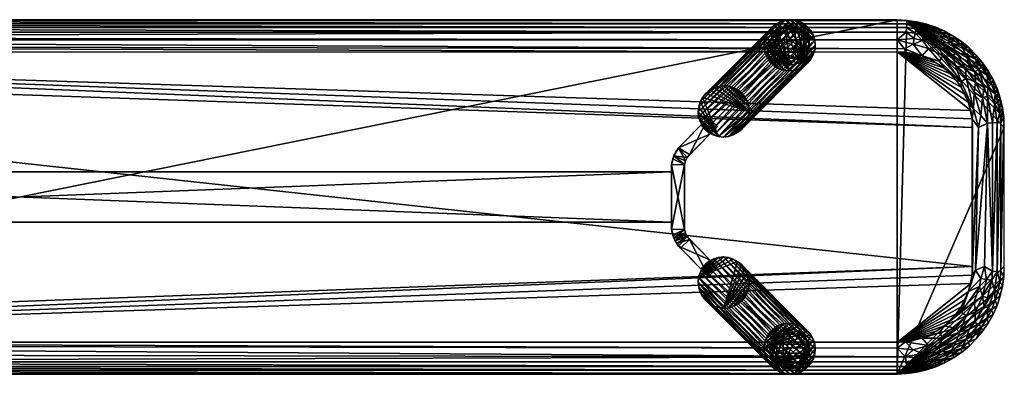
# Model space of a CAD drawing. Header units: inches. Extents: x 0 to 78, y -14 to 0.
# Tile 2 of 2: x 39 to 78, y -14 to 0. Entities that reach past the tile are written whole.
import ezdxf

# ---------------------------------------------------------------- set-up
doc = ezdxf.new("R2010")
doc.units = ezdxf.units.IN
for name, color, linetype in [('AFUCH-3-EDPL', 19, 'Continuous'), ('AFUCH-3-GDPL', 19, 'Continuous'), ('AFUCH-3-HWPT', 4, 'Continuous'), ('AFUCH-3-LGWD', 15, 'Continuous'), ('AFUCH-3-STWD', 15, 'Continuous')]:
    doc.layers.add(name, color=color, linetype=linetype)

msp = doc.modelspace()

# ---------------------------------------------------------------- meshes
at = {"layer": 'AFUCH-3-EDPL'}
mesh = msp.add_polyface(dxfattribs=at)
corners = [(3.909, -0.681, 17.668), (73.75, -0.791, 17.593), (4.25, -0.791, 17.593), (74.127, -13.701, 18.009), (3.873, -13.701, 18.009), (3.89, -13.523, 17.823), (3.858, -0.018, 18.5), (74.141, -0.152, 18.219), (3.859, -0.152, 18.219), (74.046, -1.147, 17.458), (74.091, -13.319, 17.668), (4.25, -13.209, 17.593), (3.954, -12.853, 17.458), (4.25, -1.017, 17.494), (74.085, -1.273, 17.429), (3.915, -1.273, 17.429), (3.499, -13.647, 18.009), (3.533, -13.472, 17.823), (73.75, -12.983, 17.494), (3.915, -12.727, 17.429), (74.085, -12.727, 17.429), (74.11, -0.477, 17.823), (3.858, -13.982, 18.5), (3.859, -13.848, 18.219), (74.142, -13.982, 18.5), (3.132, -0.442, 18.009), (3.873, -0.299, 18.009), (3.89, -0.477, 17.823), (3.614, -13.049, 17.545), (3.26, -12.578, 17.429), (3.469, -0.072, 18.5), (3.571, -13.271, 17.668), (74.141, -13.848, 18.219), (3.614, -0.951, 17.545), (3.471, -0.208, 18.219), (74.127, -0.299, 18.009), (3.471, -13.792, 18.219)]
mesh.append_faces([[corners[k] for k in face] for face in [(10, 5, 11), (22, 23, 24), (19, 12, 29)]], dxfattribs={"vtx0": -1, "vtx1": -1})
mesh.append_faces([[corners[k] for k in face] for face in [(3, 4, 5), (6, 7, 8), (16, 17, 4), (0, 21, 1), (25, 26, 27), (26, 21, 27), (28, 29, 12), (5, 31, 11), (4, 17, 5), (27, 21, 0), (17, 31, 5), (23, 16, 4), (32, 23, 4), (33, 13, 15), (0, 2, 33), (34, 8, 26), (8, 35, 26), (11, 28, 12), (11, 31, 28), (36, 16, 23), (22, 36, 23), (33, 2, 13)]], dxfattribs={"vtx0": -1, "vtx1": -1, "vtx2": -1})
mesh.append_faces([[corners[k] for k in face] for face in [(0, 1, 2), (13, 14, 15), (18, 19, 20), (10, 12, 18), (2, 9, 13)]], dxfattribs={"vtx0": -1, "vtx2": -1})
mesh.append_faces([[corners[k] for k in face] for face in [(2, 1, 9), (10, 11, 12), (30, 6, 8), (18, 12, 19)]], dxfattribs={"vtx1": -1, "vtx2": -1})
mesh = msp.add_polyface(dxfattribs=at)
corners = [(74.11, -13.523, 17.823), (3.89, -13.523, 17.823), (74.091, -13.319, 17.668), (3.873, -0.299, 18.009), (74.127, -0.299, 18.009), (74.11, -0.477, 17.823), (74.141, -13.848, 18.219), (3.873, -13.701, 18.009), (74.127, -13.701, 18.009), (74.142, -0.018, 18.5), (74.141, -0.152, 18.219), (3.858, -0.018, 18.5), (74.467, -0.528, 17.823), (74.76, -0.81, 17.668), (74.429, -0.729, 17.668), (74.529, -13.792, 18.219), (74.531, -0.072, 18.5), (74.529, -0.208, 18.219), (74.386, -0.951, 17.545), (74.74, -1.422, 17.429), (74.046, -1.147, 17.458), (74.531, -13.928, 18.5), (74.818, -13.387, 17.823), (3.859, -0.152, 18.219), (73.75, -0.791, 17.593), (74.142, -13.982, 18.5), (3.859, -13.848, 18.219), (74.76, -13.19, 17.668), (74.386, -13.049, 17.545), (74.999, -12.869, 17.545), (74.085, -12.727, 17.429), (74.501, -13.647, 18.009), (4.25, -1.017, 17.494), (74.085, -1.273, 17.429), (74.501, -0.353, 18.009), (73.75, -12.983, 17.494)]
mesh.append_faces([[corners[k] for k in face] for face in [(9, 10, 11), (16, 17, 9), (33, 20, 19)]], dxfattribs={"vtx0": -1, "vtx1": -1})
mesh.append_faces([[corners[k] for k in face] for face in [(0, 1, 2), (3, 4, 5), (6, 7, 8), (12, 13, 14), (15, 6, 8), (4, 12, 5), (12, 14, 5), (18, 19, 20), (15, 21, 6), (22, 0, 2), (23, 10, 4), (13, 18, 14), (24, 18, 20), (25, 26, 6), (27, 2, 28), (8, 1, 0), (22, 31, 0), (24, 14, 18), (5, 14, 24), (17, 34, 10), (9, 17, 10), (28, 35, 30), (28, 2, 35), (10, 34, 4), (34, 12, 4), (31, 8, 0), (31, 15, 8)]], dxfattribs={"vtx0": -1, "vtx1": -1, "vtx2": -1})
mesh.append_faces([[corners[k] for k in face] for face in [(21, 25, 6), (29, 28, 30), (32, 20, 33)]], dxfattribs={"vtx1": -1, "vtx2": -1})
mesh = msp.add_polyface(dxfattribs=at)
corners = [(75.487, -13.119, 17.823), (74.818, -13.387, 17.823), (74.76, -13.19, 17.668), (75.285, -13.713, 18.5), (74.913, -13.838, 18.5), (74.91, -13.7, 18.219), (74.999, -1.131, 17.545), (74.74, -1.422, 17.429), (74.386, -0.951, 17.545), (74.91, -0.3, 18.219), (74.868, -0.442, 18.009), (74.529, -0.208, 18.219), (75.566, -12.576, 17.545), (74.999, -12.869, 17.545), (74.74, -12.578, 17.429), (75.225, -13.434, 18.009), (74.76, -0.81, 17.668), (75.393, -12.937, 17.668), (74.501, -13.647, 18.009), (75.285, -0.287, 18.5), (75.28, -0.428, 18.219), (74.913, -0.162, 18.5), (74.531, -0.072, 18.5), (74.085, -12.727, 17.429), (75.28, -13.572, 18.219), (74.501, -0.353, 18.009), (75.05, -1.551, 17.429), (75.436, -1.627, 17.458), (74.818, -0.613, 17.823), (75.487, -0.881, 17.823), (74.091, -13.319, 17.668), (75.393, -1.063, 17.668), (74.386, -13.049, 17.545), (74.531, -13.928, 18.5), (74.529, -13.792, 18.219), (75.05, -12.449, 17.429), (75.436, -12.373, 17.458), (74.467, -0.528, 17.823)]
mesh.append_faces([[corners[k] for k in face] for face in [(19, 20, 21), (14, 13, 23), (13, 2, 32), (21, 9, 22), (20, 10, 9)]], dxfattribs={"vtx0": -1, "vtx1": -1})
mesh.append_faces([[corners[k] for k in face] for face in [(0, 1, 2), (6, 7, 8), (9, 10, 11), (12, 13, 14), (0, 15, 1), (16, 6, 8), (17, 2, 13), (15, 18, 1), (22, 9, 11), (24, 3, 5), (11, 10, 25), (15, 5, 18), (24, 5, 15), (10, 28, 25), (10, 29, 28), (6, 27, 7), (2, 1, 30), (28, 31, 16), (31, 6, 16), (25, 28, 37), (28, 16, 37), (5, 34, 18), (5, 4, 34)]], dxfattribs={"vtx0": -1, "vtx1": -1, "vtx2": -1})
mesh.append_faces([[corners[k] for k in face] for face in [(21, 20, 9)]], dxfattribs={"vtx0": -1, "vtx2": -1})
mesh.append_faces([[corners[k] for k in face] for face in [(3, 4, 5), (26, 7, 27), (4, 33, 34), (14, 35, 36)]], dxfattribs={"vtx1": -1, "vtx2": -1})
mesh = msp.add_polyface(dxfattribs=at)
corners = [(76.093, -1.271, 17.823), (75.896, -0.911, 18.009), (76.489, -1.378, 18.009), (75.487, -0.881, 17.823), (75.966, -1.432, 17.668), (75.393, -1.063, 17.668), (76.29, -2.442, 17.458), (75.566, -1.424, 17.545), (76.068, -1.818, 17.545), (74.818, -0.613, 17.823), (75.28, -0.428, 18.219), (75.568, -0.723, 18.009), (74.868, -0.442, 18.009), (76.487, -2.301, 17.545), (75.285, -0.287, 18.5), (75.636, -0.591, 18.219), (75.976, -0.787, 18.219), (75.987, -0.637, 18.5), (76.295, -1.014, 18.219), (75.05, -1.551, 17.429), (75.436, -1.627, 17.458), (75.618, -1.907, 17.429), (76.614, -1.768, 17.823), (75.644, -0.446, 18.5), (76.46, -1.902, 17.668), (76.093, -2.382, 17.429), (74.999, -1.131, 17.545), (76.311, -0.858, 18.5)]
mesh.append_faces([[corners[k] for k in face] for face in [(16, 17, 18), (19, 20, 21), (22, 0, 2), (15, 11, 10), (18, 1, 16), (23, 15, 14), (27, 18, 17), (16, 1, 15), (15, 23, 16)]], dxfattribs={"vtx0": -1, "vtx1": -1})
mesh.append_faces([[corners[k] for k in face] for face in [(0, 1, 2), (3, 4, 5), (3, 5, 9), (10, 11, 12), (13, 6, 8), (4, 7, 5), (22, 24, 0), (21, 20, 6), (2, 1, 18), (11, 3, 12), (1, 0, 3), (6, 20, 7), (24, 4, 0), (0, 4, 3), (24, 8, 4), (13, 8, 24), (5, 7, 26), (7, 20, 26), (15, 1, 11), (1, 3, 11)]], dxfattribs={"vtx0": -1, "vtx1": -1, "vtx2": -1})
mesh.append_faces([[corners[k] for k in face] for face in [(6, 7, 8), (14, 15, 10), (16, 23, 17)]], dxfattribs={"vtx0": -1, "vtx2": -1})
mesh.append_faces([[corners[k] for k in face] for face in [(8, 7, 4), (25, 21, 6)]], dxfattribs={"vtx1": -1, "vtx2": -1})
mesh = msp.add_polyface(dxfattribs=at)
corners = [(76.983, -1.948, 18.009), (77.315, -2.192, 18.219), (77.36, -2.601, 18.009), (77.198, -2.675, 17.823), (76.861, -1.554, 18.219), (77.103, -1.862, 18.219), (76.78, -3.515, 17.458), (76.29, -2.442, 17.458), (76.487, -2.301, 17.545), (76.855, -2.457, 17.668), (76.46, -1.902, 17.668), (76.837, -2.051, 17.823), (76.891, -1.387, 18.5), (76.311, -0.858, 18.5), (76.613, -1.109, 18.5), (76.591, -1.271, 18.219), (77.495, -2.54, 18.219), (77.554, -2.356, 18.5), (77.64, -2.904, 18.219), (77.363, -2.013, 18.5), (77.142, -1.689, 18.5), (76.287, -2.656, 17.429), (76.489, -1.378, 18.009), (77.138, -3.077, 17.668), (76.806, -2.854, 17.545), (76.295, -1.014, 18.219), (77.713, -2.715, 18.5), (77.332, -3.01, 17.823), (76.614, -1.768, 17.823)]
mesh.append_faces([[corners[k] for k in face] for face in [(4, 12, 5), (16, 17, 18), (5, 20, 1), (15, 22, 25), (11, 10, 28), (1, 19, 16), (15, 14, 4)]], dxfattribs={"vtx0": -1, "vtx1": -1})
mesh.append_faces([[corners[k] for k in face] for face in [(0, 1, 2), (0, 2, 3), (6, 7, 8), (9, 10, 11), (9, 8, 10), (11, 3, 9), (6, 21, 7), (22, 4, 0), (11, 0, 3), (22, 0, 11), (9, 3, 23), (9, 23, 24), (3, 2, 27)]], dxfattribs={"vtx0": -1, "vtx1": -1, "vtx2": -1})
mesh.append_faces([[corners[k] for k in face] for face in [(4, 5, 0), (13, 14, 15), (19, 17, 16), (12, 20, 5), (16, 18, 2), (5, 1, 0), (15, 25, 13), (24, 8, 9), (14, 12, 4), (20, 19, 1), (17, 26, 18), (1, 16, 2), (15, 4, 22)]], dxfattribs={"vtx1": -1, "vtx2": -1})
mesh.append_faces([[corners[k] for k in face] for face in [(11, 28, 22)]], dxfattribs={"vtx2": -1})
mesh = msp.add_polyface(dxfattribs=at)
corners = [(77.714, -4.061, 18.009), (77.536, -9.93, 17.823), (77.536, -4.07, 17.823), (77.332, -4.079, 17.668), (77.209, -9.75, 17.593), (76.864, -9.898, 17.458), (76.983, -4.25, 17.494), (77.713, -2.715, 18.5), (77.838, -3.087, 18.5), (77.75, -3.279, 18.219), (77.982, -3.858, 18.5), (77.862, -9.946, 18.219), (77.862, -4.054, 18.219), (76.806, -2.854, 17.545), (77.075, -3.772, 17.545), (76.78, -3.515, 17.458), (77.332, -3.01, 17.823), (77.607, -3.314, 18.009), (77.825, -3.664, 18.219), (77.138, -3.077, 17.668), (77.36, -2.601, 18.009), (77.928, -3.469, 18.5), (77.64, -2.904, 18.219), (77.714, -9.939, 18.009), (76.578, -3.26, 17.429), (76.287, -2.656, 17.429), (76.727, -3.915, 17.429), (76.487, -2.301, 17.545), (76.727, -10.085, 17.429), (77.198, -2.675, 17.823)]
mesh.append_faces([[corners[k] for k in face] for face in [(15, 26, 24)]], dxfattribs={"vtx0": -1})
mesh.append_faces([[corners[k] for k in face] for face in [(9, 8, 18), (13, 15, 27), (18, 21, 12), (22, 7, 9)]], dxfattribs={"vtx0": -1, "vtx1": -1})
mesh.append_faces([[corners[k] for k in face] for face in [(0, 1, 2), (13, 14, 15), (16, 17, 2), (17, 0, 2), (15, 14, 6), (13, 19, 14), (2, 1, 3), (16, 2, 3), (20, 17, 16), (19, 16, 3), (19, 3, 14), (14, 3, 6), (20, 22, 17), (17, 18, 0), (12, 23, 0), (6, 26, 15), (29, 16, 19)]], dxfattribs={"vtx0": -1, "vtx1": -1, "vtx2": -1})
mesh.append_faces([[corners[k] for k in face] for face in [(3, 5, 6), (10, 11, 12), (6, 28, 26)]], dxfattribs={"vtx0": -1, "vtx2": -1})
mesh.append_faces([[corners[k] for k in face] for face in [(24, 25, 15)]], dxfattribs={"vtx1": -1})
mesh.append_faces([[corners[k] for k in face] for face in [(3, 4, 5), (7, 8, 9), (9, 18, 17), (21, 10, 12), (18, 12, 0), (8, 21, 18), (22, 9, 17)]], dxfattribs={"vtx1": -1, "vtx2": -1})
mesh = msp.add_polyface(dxfattribs=at)
corners = [(76.068, -12.181, 17.545), (75.618, -12.093, 17.429), (76.487, -11.699, 17.545), (75.436, -12.373, 17.458), (75.566, -12.576, 17.545), (74.74, -12.578, 17.429), (75.896, -13.089, 18.009), (75.636, -13.409, 18.219), (75.225, -13.434, 18.009), (75.487, -13.119, 17.823), (76.224, -12.345, 17.668), (76.093, -12.729, 17.823), (75.393, -12.937, 17.668), (75.976, -13.213, 18.219), (75.987, -13.363, 18.5), (76.29, -11.558, 17.458), (76.614, -12.232, 17.823), (76.489, -12.622, 18.009), (74.999, -12.869, 17.545), (76.287, -2.656, 17.429), (76.093, -2.382, 17.429), (76.29, -2.442, 17.458), (76.093, -11.618, 17.429), (76.287, -11.344, 17.429), (76.578, -10.74, 17.429), (75.644, -13.554, 18.5), (76.295, -12.986, 18.219), (74.76, -13.19, 17.668), (75.285, -13.713, 18.5), (75.28, -13.572, 18.219), (76.311, -13.142, 18.5), (75.05, -12.449, 17.429)]
mesh.append_faces([[corners[k] for k in face] for face in [(0, 1, 2)]], dxfattribs={"vtx0": -1, "vtx1": -1})
mesh.append_faces([[corners[k] for k in face] for face in [(3, 4, 5), (6, 7, 8), (6, 8, 9), (10, 11, 12), (13, 14, 7), (1, 15, 2), (16, 17, 11), (13, 7, 6), (4, 12, 18), (10, 12, 4), (16, 11, 10), (1, 0, 3), (17, 26, 6), (11, 6, 9), (17, 6, 11), (12, 9, 27), (11, 9, 12), (0, 4, 3), (0, 10, 4), (26, 13, 6), (26, 30, 13), (7, 29, 8), (7, 25, 29)]], dxfattribs={"vtx0": -1, "vtx1": -1, "vtx2": -1})
mesh.append_faces([[corners[k] for k in face] for face in [(3, 31, 1)]], dxfattribs={"vtx0": -1, "vtx2": -1})
mesh.append_faces([[corners[k] for k in face] for face in [(0, 2, 10), (19, 20, 21), (1, 22, 15), (23, 24, 15), (14, 25, 7), (22, 23, 15), (25, 28, 29), (30, 14, 13)]], dxfattribs={"vtx1": -1, "vtx2": -1})
mesh = msp.add_polyface(dxfattribs=at)
corners = [(77.714, -4.061, 18.009), (77.714, -9.939, 18.009), (77.536, -9.93, 17.823), (77.607, -10.686, 18.009), (77.502, -10.289, 17.823), (76.29, -11.558, 17.458), (76.578, -10.74, 17.429), (77.015, -10.542, 17.545), (77.75, -10.72, 18.219), (77.838, -10.913, 18.5), (77.64, -11.096, 18.219), (77.982, -10.142, 18.5), (77.862, -9.946, 18.219), (77.982, -3.858, 18.5), (77.332, -10.99, 17.823), (77.075, -10.228, 17.545), (77.138, -10.923, 17.668), (77.299, -10.26, 17.668), (77.332, -4.079, 17.668), (77.209, -9.75, 17.593), (77.825, -10.336, 18.219), (77.862, -4.054, 18.219), (76.864, -9.898, 17.458), (77.928, -10.531, 18.5), (77.36, -11.399, 18.009), (76.806, -11.146, 17.545), (76.727, -10.085, 17.429), (76.983, -4.25, 17.494), (77.198, -11.324, 17.823)]
mesh.append_faces([[corners[k] for k in face] for face in [(11, 12, 13), (7, 6, 15), (18, 2, 19), (26, 22, 6)]], dxfattribs={"vtx0": -1, "vtx1": -1})
mesh.append_faces([[corners[k] for k in face] for face in [(0, 1, 2), (3, 4, 1), (5, 6, 7), (8, 9, 10), (14, 16, 4), (4, 16, 17), (20, 3, 1), (15, 6, 22), (24, 3, 10), (10, 3, 8), (2, 17, 19), (1, 4, 2), (4, 17, 2), (20, 1, 12), (12, 11, 20), (16, 7, 17), (19, 15, 22), (19, 17, 15), (8, 3, 20), (20, 23, 8)]], dxfattribs={"vtx0": -1, "vtx1": -1, "vtx2": -1})
mesh.append_faces([[corners[k] for k in face] for face in [(20, 11, 23), (17, 7, 15), (8, 23, 9), (16, 14, 28)]], dxfattribs={"vtx0": -1, "vtx2": -1})
mesh.append_faces([[corners[k] for k in face] for face in [(3, 14, 4), (21, 12, 1), (25, 7, 16), (27, 22, 26)]], dxfattribs={"vtx1": -1, "vtx2": -1})
mesh.append_faces([[corners[k] for k in face] for face in [(28, 14, 3)]], dxfattribs={"vtx2": -1})
mesh = msp.add_polyface(dxfattribs=at)
corners = [(76.983, -12.052, 18.009), (77.103, -12.138, 18.219), (76.489, -12.622, 18.009), (76.891, -12.613, 18.5), (76.591, -12.729, 18.219), (77.713, -11.285, 18.5), (77.64, -11.096, 18.219), (77.838, -10.913, 18.5), (76.29, -11.558, 17.458), (77.015, -10.542, 17.545), (76.806, -11.146, 17.545), (76.855, -11.543, 17.668), (77.138, -10.923, 17.668), (77.198, -11.324, 17.823), (77.36, -11.399, 18.009), (77.315, -11.808, 18.219), (76.837, -11.948, 17.823), (77.495, -11.46, 18.219), (77.554, -11.644, 18.5), (76.613, -12.891, 18.5), (76.311, -13.142, 18.5), (76.295, -12.986, 18.219), (77.363, -11.987, 18.5), (77.142, -12.311, 18.5), (76.224, -12.345, 17.668), (76.487, -11.699, 17.545), (76.614, -12.232, 17.823), (77.607, -10.686, 18.009)]
mesh.append_faces([[corners[k] for k in face] for face in [(5, 6, 7), (16, 0, 26)]], dxfattribs={"vtx0": -1, "vtx1": -1})
mesh.append_faces([[corners[k] for k in face] for face in [(0, 1, 2), (1, 3, 4), (11, 12, 13), (14, 15, 0), (16, 11, 13), (17, 15, 14), (17, 18, 15), (24, 11, 16), (1, 4, 2), (11, 10, 12), (24, 25, 11), (0, 2, 26), (14, 0, 16), (16, 13, 14), (13, 27, 14), (4, 21, 2), (4, 19, 21), (15, 1, 0), (15, 22, 1), (25, 10, 11), (25, 8, 10), (17, 6, 5), (17, 14, 6)]], dxfattribs={"vtx0": -1, "vtx1": -1, "vtx2": -1})
mesh.append_faces([[corners[k] for k in face] for face in [(8, 9, 10)]], dxfattribs={"vtx0": -1, "vtx2": -1})
mesh.append_faces([[corners[k] for k in face] for face in [(19, 20, 21), (18, 22, 15), (23, 3, 1), (3, 19, 4), (22, 23, 1), (5, 18, 17), (16, 26, 24)]], dxfattribs={"vtx1": -1, "vtx2": -1})
at = {"layer": 'AFUCH-3-GDPL'}
mesh = msp.add_polyface(dxfattribs=at)
corners = [(70.067, -1.269, 0.531), (70.269, -0.827, 0), (68.935, -1.269, 0.531), (68.733, -0.827, 0), (69.676, -0.235, 0), (69.843, -1.712, 0), (68.885, -1.493, 0), (69.501, -0.377, 0.531), (69.01, -0.387, 0), (69.579, -1.623, 0.531), (70.21, -1.344, 0), (70.029, -0.668, 0.531), (68.973, -0.668, 0.531), (69.992, -0.387, 0), (69.159, -1.712, 0.177), (68.733, -1.178, 0.177), (69.501, -1.79, 0), (69.326, -0.235, 0.177), (70.269, -1.178, 0.177), (69.676, -0.235, 0.177), (68.792, -0.661, 0.177), (68.885, -1.493, 0.177), (69.843, -1.712, 0.177), (70.269, -0.827, 0.177), (69.01, -0.387, 0.177), (70.117, -0.512, 0.177), (69.501, -1.79, 0.177), (69.134, -1.508, 0.531), (69.868, -1.508, 0.531), (69.802, -0.455, 0.531), (70.117, -1.493, 0.177), (68.733, -1.178, 0), (69.326, -0.235, 0), (69.159, -1.712, 0), (69.2, -0.455, 0.531), (68.877, -0.963, 0.531), (70.125, -0.963, 0.531), (69.423, -1.623, 0.531), (68.714, -1.002, 0.177), (69.843, -0.293, 0.177)]
mesh.append_faces([[corners[k] for k in face] for face in [(34, 24, 12), (9, 22, 28), (28, 22, 30), (37, 14, 26), (2, 15, 21), (7, 19, 17), (12, 24, 20), (27, 14, 37), (36, 18, 23), (36, 23, 11), (11, 23, 25), (9, 26, 22), (34, 17, 24), (0, 30, 18), (1, 18, 10), (4, 39, 13), (3, 20, 8), (3, 38, 20), (27, 21, 14), (5, 30, 22), (1, 25, 23), (1, 23, 18), (8, 20, 24), (13, 25, 1), (13, 39, 25), (2, 21, 27), (28, 30, 0), (10, 30, 5), (10, 18, 30), (31, 38, 3), (7, 17, 34), (0, 18, 36), (37, 26, 9), (31, 15, 38), (4, 19, 39)]])
mesh.append_faces([[corners[k] for k in face] for face in [(29, 25, 39), (10, 13, 1), (16, 14, 33), (35, 20, 38), (6, 15, 31), (8, 17, 32), (5, 26, 16), (29, 19, 7), (3, 6, 31), (32, 19, 4), (33, 21, 6), (35, 15, 2), (9, 27, 37)]], dxfattribs={"vtx0": -1})
mesh.append_faces([[corners[k] for k in face] for face in [(32, 16, 8), (8, 6, 3), (28, 27, 9), (5, 13, 10), (0, 2, 28), (4, 5, 32)]], dxfattribs={"vtx0": -1, "vtx1": -1})
mesh.append_faces([[corners[k] for k in face] for face in [(8, 16, 33), (5, 4, 13), (32, 5, 16), (28, 2, 27), (8, 33, 6), (0, 7, 34), (0, 35, 2)]], dxfattribs={"vtx0": -1, "vtx2": -1})
mesh.append_faces([[corners[k] for k in face] for face in [(11, 25, 29), (12, 20, 35), (36, 11, 0)]], dxfattribs={"vtx1": -1})
mesh.append_faces([[corners[k] for k in face] for face in [(34, 12, 0), (11, 29, 0), (12, 35, 0), (29, 7, 0)]], dxfattribs={"vtx1": -1, "vtx2": -1})
mesh.append_faces([[corners[k] for k in face] for face in [(6, 21, 15), (32, 17, 19), (33, 14, 21), (5, 22, 26), (8, 24, 17), (16, 26, 14), (35, 38, 15), (29, 39, 19)]], dxfattribs={"vtx2": -1})
mesh = msp.add_polyface(dxfattribs=at)
corners = [(70.269, -12.822, 0), (69.235, -12.432, 0.531), (69.235, -13.563, 0.531), (69.843, -13.707, 0), (68.885, -13.488, 0), (68.885, -12.507, 0), (69.992, -12.382, 0), (70.126, -12.997, 0.531), (68.881, -12.919, 0.531), (69.326, -12.23, 0), (69.326, -13.765, 0), (69.836, -12.47, 0.531), (69.836, -13.525, 0.531), (70.21, -13.339, 0), (68.733, -13.173, 0), (69.843, -12.288, 0.177), (68.792, -12.656, 0.177), (69.992, -13.613, 0.177), (69.01, -13.613, 0.177), (70.269, -13.173, 0.177), (69.326, -12.23, 0.177), (69.01, -12.382, 0.177), (70.117, -12.507, 0.177), (69.676, -13.765, 0.177), (68.792, -13.339, 0.177), (68.714, -12.997, 0.177), (69.326, -13.765, 0.177), (70.269, -12.822, 0.177), (68.995, -13.365, 0.531), (68.995, -12.63, 0.531), (70.049, -13.299, 0.531), (69.676, -12.23, 0), (68.733, -12.822, 0), (70.049, -12.696, 0.531), (69.54, -13.621, 0.531), (69.54, -12.374, 0.531), (68.881, -13.076, 0.531), (69.501, -12.21, 0.177), (70.21, -13.339, 0.177), (70.269, -13.173, 0)]
mesh.append_faces([[corners[k] for k in face] for face in [(8, 16, 25), (2, 18, 26), (29, 16, 8), (33, 22, 11), (33, 27, 22), (36, 24, 28), (1, 20, 21), (34, 26, 23), (34, 23, 12), (7, 19, 27), (36, 25, 24), (15, 31, 37), (22, 0, 6), (16, 32, 25), (21, 9, 5), (17, 3, 13), (12, 23, 17), (28, 24, 18), (18, 4, 10), (17, 13, 38), (37, 31, 9), (20, 9, 21), (21, 5, 16), (29, 21, 16), (22, 6, 15), (11, 22, 15), (23, 3, 17), (23, 10, 3), (24, 4, 18), (24, 14, 4), (25, 32, 14), (25, 14, 24), (26, 10, 23), (18, 10, 26), (27, 0, 22), (28, 18, 2), (1, 21, 29), (15, 6, 31), (16, 5, 32), (7, 27, 33), (2, 26, 34), (8, 25, 36), (37, 9, 20)]])
mesh.append_faces([[corners[k] for k in face] for face in [(35, 15, 37), (30, 17, 38), (31, 5, 9), (4, 3, 10), (19, 0, 27), (30, 19, 7), (35, 20, 1), (36, 29, 8), (19, 13, 39)]], dxfattribs={"vtx0": -1})
mesh.append_faces([[corners[k] for k in face] for face in [(0, 32, 6), (28, 29, 36), (39, 14, 0), (14, 39, 4), (2, 1, 28), (6, 5, 31)]], dxfattribs={"vtx0": -1, "vtx1": -1})
mesh.append_faces([[corners[k] for k in face] for face in [(0, 14, 32), (4, 13, 3), (28, 1, 29), (6, 32, 5), (2, 7, 33), (2, 35, 1), (4, 39, 13)]], dxfattribs={"vtx0": -1, "vtx2": -1})
mesh.append_faces([[corners[k] for k in face] for face in [(12, 17, 30), (11, 15, 35), (34, 12, 2), (38, 13, 19)]], dxfattribs={"vtx1": -1})
mesh.append_faces([[corners[k] for k in face] for face in [(33, 11, 2), (11, 35, 2), (12, 30, 2), (30, 7, 2)]], dxfattribs={"vtx1": -1, "vtx2": -1})
mesh.append_faces([[corners[k] for k in face] for face in [(19, 39, 0), (35, 37, 20), (30, 38, 19)]], dxfattribs={"vtx2": -1})
at = {"layer": 'AFUCH-3-HWPT'}
mesh = msp.add_polyface(dxfattribs=at)
corners = [(65.327, -5.709, 15.429), (64.96, -8.734, 17.429), (64.866, -5.492, 17.429), (65.439, -8.561, 15.429), (64.908, -5.377, 15.429), (65.023, -8.839, 15.429), (65.439, -5.439, 17.429), (66.64, -4.217, 15.429), (66.34, -9.483, 17.429), (66.64, -9.783, 15.429), (65.986, -4.164, 17.429), (65.439, -8.561, 17.429), (65.986, -9.836, 17.429), (66.34, -4.517, 17.429), (64.819, -8.267, 15.429), (65.096, -5.062, 17.429), (66.287, -10.137, 15.429), (66.287, -3.863, 15.429), (65.327, -8.291, 15.429), (64.819, -8.267, 17.429), (65.439, -5.439, 15.429), (65.096, -5.062, 15.429), (65.327, -5.709, 17.429), (65.327, -8.291, 17.429), (64.819, -5.733, 15.429), (65.096, -8.938, 17.429), (64.819, -5.733, 17.429), (64.866, -8.508, 15.429), (65.37, -5.568, 15.429), (65.37, -8.432, 15.429), (64.984, -5.223, 16.929), (65.179, -9.029, 15.429), (64.908, -5.377, 17.429), (64.908, -8.623, 17.429), (65.37, -5.568, 17.429), (64.908, -8.623, 15.429), (65.37, -8.432, 17.429), (65.532, -8.675, 15.429), (65.532, -5.325, 15.429)]
mesh.append_faces([[corners[k] for k in face] for face in [(18, 22, 23), (26, 14, 19), (10, 21, 15), (13, 17, 10), (8, 16, 9), (3, 36, 11), (2, 24, 26), (20, 34, 28), (18, 36, 29), (0, 34, 22)]], dxfattribs={"vtx0": -1})
mesh.append_faces([[corners[k] for k in face] for face in [(24, 18, 14), (17, 38, 21), (8, 37, 11), (13, 15, 6), (22, 19, 23), (15, 30, 32), (3, 35, 29), (19, 27, 33), (21, 20, 4), (6, 15, 34), (36, 1, 11), (4, 0, 24), (1, 5, 25), (29, 27, 18), (32, 4, 2), (33, 35, 1), (34, 32, 22), (23, 33, 36), (37, 5, 3)]], dxfattribs={"vtx0": -1, "vtx1": -1})
mesh.append_faces([[corners[k] for k in face] for face in [(30, 4, 32)]], dxfattribs={"vtx0": -1, "vtx1": -1, "vtx2": -1})
mesh.append_faces([[corners[k] for k in face] for face in [(31, 12, 25), (37, 16, 31), (38, 13, 6), (25, 8, 11), (33, 27, 35), (29, 35, 27), (34, 15, 32), (23, 19, 33), (4, 28, 0), (2, 4, 24), (11, 1, 25), (18, 27, 14), (4, 20, 28), (30, 21, 4), (25, 5, 31), (22, 32, 2), (36, 33, 1), (3, 5, 35), (1, 35, 5), (21, 38, 20)]], dxfattribs={"vtx0": -1, "vtx2": -1})
mesh.append_faces([[corners[k] for k in face] for face in [(24, 14, 26), (0, 22, 18), (17, 21, 10), (16, 12, 31), (7, 13, 38), (9, 37, 8), (12, 8, 25), (12, 16, 8), (10, 15, 13), (9, 16, 37), (7, 17, 13), (7, 38, 17), (29, 36, 3), (28, 34, 0), (6, 34, 20), (23, 36, 18), (3, 11, 37), (20, 38, 6)]], dxfattribs={"vtx1": -1})
mesh.append_faces([[corners[k] for k in face] for face in [(0, 18, 24), (26, 19, 22), (15, 21, 30), (2, 26, 22), (31, 5, 37)]], dxfattribs={"vtx1": -1, "vtx2": -1})
mesh.append_faces([[corners[k] for k in face] for face in [(19, 14, 27)]], dxfattribs={"vtx2": -1})
mesh = msp.add_polyface(dxfattribs=at)
corners = [(13.187, -8, 17.429), (13.187, -8, 15.429), (64.813, -8, 15.429), (64.813, -8, 17.429), (13.187, -6, 15.429), (64.813, -6, 15.429), (64.813, -6, 17.429), (13.187, -6, 17.429)]
mesh.append_faces([[corners[k] for k in face] for face in [(3, 1, 2), (2, 4, 5), (5, 3, 2), (5, 7, 6), (0, 6, 7), (1, 7, 4)]], dxfattribs={"vtx0": -1})
mesh.append_faces([[corners[k] for k in face] for face in [(0, 1, 3), (1, 4, 2), (6, 3, 5), (4, 7, 5), (3, 6, 0), (0, 7, 1)]], dxfattribs={"vtx1": -1})
at = {"layer": 'AFUCH-3-LGWD'}
mesh = msp.add_polyface(dxfattribs=at)
corners = [(67.593, -4.325, 17.429), (67.438, -4.452, 17.429), (67.263, -4.548, 17.429), (67.072, -4.607, 17.429), (66.875, -4.629, 17.429), (66.678, -4.612, 17.429), (66.489, -4.556, 17.429), (66.315, -4.465, 17.429), (66.163, -4.341, 17.429), (66.039, -4.189, 17.429), (65.947, -4.015, 17.429), (65.892, -3.826, 17.429), (65.875, -3.629, 17.429), (65.896, -3.431, 17.429), (65.956, -3.241, 17.429), (66.051, -3.065, 17.429), (66.179, -2.911, 17.429), (66.333, -2.783, 17.429), (66.509, -2.688, 17.429), (66.7, -2.628, 17.429), (66.897, -2.606, 17.429), (67.094, -2.624, 17.429), (67.283, -2.679, 17.429), (67.457, -2.771, 17.429), (67.609, -2.895, 17.429), (67.733, -3.047, 17.429), (67.824, -3.22, 17.429), (67.88, -3.409, 17.429), (67.897, -3.606, 17.429), (67.875, -3.804, 17.429), (67.816, -3.994, 17.429), (67.72, -4.17, 17.429), (70.208, -1.71, 0.029), (70.336, -1.555, 0.029), (70.431, -1.379, 0.029), (70.491, -1.189, 0.029), (70.512, -0.991, 0.029), (70.495, -0.794, 0.029), (70.44, -0.605, 0.029), (70.348, -0.431, 0.029), (70.224, -0.28, 0.029), (70.072, -0.155, 0.029), (69.898, -0.064, 0.029), (69.709, -0.008, 0.029), (69.512, 0.009, 0.029), (69.315, -0.013, 0.029), (69.124, -0.072, 0.029), (68.949, -0.168, 0.029), (68.794, -0.295, 0.029), (68.667, -0.45, 0.029), (68.571, -0.626, 0.029), (68.512, -0.816, 0.029), (68.49, -1.014, 0.029), (68.507, -1.211, 0.029), (68.563, -1.4, 0.029), (68.654, -1.573, 0.029), (68.778, -1.725, 0.029), (68.93, -1.849, 0.029), (69.104, -1.941, 0.029), (69.293, -1.996, 0.029), (69.49, -2.014, 0.029), (69.687, -1.992, 0.029), (69.878, -1.932, 0.029), (70.054, -1.837, 0.029)]
mesh.append_faces([[corners[k] for k in face] for face in [(0, 63, 32), (30, 33, 34), (28, 35, 36), (26, 37, 38), (24, 39, 40), (62, 1, 2), (60, 3, 4), (58, 5, 6), (56, 7, 8), (55, 10, 54), (53, 12, 52), (51, 14, 50), (49, 16, 48), (47, 18, 46), (45, 20, 44), (43, 22, 42), (23, 25, 24), (7, 9, 8), (55, 57, 56), (39, 41, 40)]], dxfattribs={"vtx0": -1})
mesh.append_faces([[corners[k] for k in face] for face in [(1, 63, 0), (31, 33, 30), (29, 35, 28), (27, 37, 26), (25, 39, 24), (63, 1, 62), (61, 3, 60), (59, 5, 58), (57, 7, 56), (56, 9, 55), (54, 11, 53), (52, 13, 51), (50, 15, 49), (48, 17, 47), (46, 19, 45), (44, 21, 43), (42, 23, 41), (1, 31, 2), (2, 30, 3), (3, 29, 4), (4, 28, 5), (27, 20, 28), (20, 27, 21), (21, 26, 22), (22, 25, 23), (5, 11, 6), (6, 10, 7), (33, 63, 34), (34, 62, 35), (35, 61, 36), (36, 60, 37), (59, 52, 60), (52, 59, 53), (53, 58, 54), (54, 57, 55), (37, 43, 38), (38, 42, 39)]], dxfattribs={"vtx0": -1, "vtx1": -1})
mesh.append_faces([[corners[k] for k in face] for face in [(5, 28, 15), (37, 60, 47)]], dxfattribs={"vtx0": -1, "vtx1": -1, "vtx2": -1})
mesh.append_faces([[corners[k] for k in face] for face in [(31, 32, 33), (29, 34, 35), (27, 36, 37), (25, 38, 39), (61, 2, 3), (59, 4, 5), (57, 6, 7), (55, 9, 10), (53, 11, 12), (51, 13, 14), (49, 15, 16), (47, 17, 18), (45, 19, 20), (43, 21, 22), (41, 23, 24), (2, 31, 30), (3, 30, 29), (4, 29, 28), (5, 15, 14), (28, 20, 19), (28, 19, 18), (21, 27, 26), (22, 26, 25), (28, 17, 16), (28, 16, 15), (5, 13, 12), (5, 12, 11), (6, 11, 10), (7, 10, 9), (34, 63, 62), (35, 62, 61), (36, 61, 60), (37, 47, 46), (60, 52, 51), (60, 51, 50), (53, 59, 58), (54, 58, 57), (60, 49, 48), (60, 48, 47), (37, 45, 44), (37, 44, 43), (38, 43, 42), (39, 42, 41)]], dxfattribs={"vtx0": -1, "vtx2": -1})
mesh.append_faces([[corners[k] for k in face] for face in [(0, 32, 31), (30, 34, 29), (28, 36, 27), (26, 38, 25), (62, 2, 61), (60, 4, 59), (58, 6, 57), (0, 31, 1), (32, 63, 33)]], dxfattribs={"vtx1": -1})
mesh.append_faces([[corners[k] for k in face] for face in [(18, 17, 28), (14, 13, 5), (50, 49, 60), (46, 45, 37)]], dxfattribs={"vtx1": -1, "vtx2": -1})
mesh.append_faces([[corners[k] for k in face] for face in [(24, 40, 41), (56, 8, 9), (54, 10, 11), (52, 12, 13), (50, 14, 15), (48, 16, 17), (46, 18, 19), (44, 20, 21), (42, 22, 23)]], dxfattribs={"vtx2": -1})
mesh = msp.add_polyface(dxfattribs=at)
corners = [(66.179, -11.089, 17.429), (66.051, -10.935, 17.429), (65.956, -10.759, 17.429), (65.896, -10.569, 17.429), (65.875, -10.371, 17.429), (65.892, -10.174, 17.429), (65.947, -9.985, 17.429), (66.039, -9.811, 17.429), (66.163, -9.659, 17.429), (66.315, -9.535, 17.429), (66.489, -9.444, 17.429), (66.678, -9.388, 17.429), (66.875, -9.371, 17.429), (67.072, -9.393, 17.429), (67.263, -9.452, 17.429), (67.438, -9.548, 17.429), (67.593, -9.675, 17.429), (67.72, -9.83, 17.429), (67.816, -10.006, 17.429), (67.875, -10.196, 17.429), (67.897, -10.394, 17.429), (67.88, -10.591, 17.429), (67.824, -10.78, 17.429), (67.733, -10.953, 17.429), (67.609, -11.105, 17.429), (67.457, -11.229, 17.429), (67.283, -11.321, 17.429), (67.094, -11.376, 17.429), (66.897, -11.394, 17.429), (66.7, -11.372, 17.429), (66.509, -11.312, 17.429), (66.333, -11.217, 17.429), (68.794, -13.705, 0.029), (68.949, -13.832, 0.029), (69.124, -13.927, 0.029), (69.315, -13.987, 0.029), (69.512, -14.009, 0.029), (69.709, -13.991, 0.029), (69.898, -13.936, 0.029), (70.072, -13.845, 0.029), (70.224, -13.72, 0.029), (70.348, -13.569, 0.029), (70.44, -13.395, 0.029), (70.495, -13.206, 0.029), (70.512, -13.009, 0.029), (70.491, -12.811, 0.029), (70.431, -12.621, 0.029), (70.336, -12.445, 0.029), (70.208, -12.29, 0.029), (70.054, -12.163, 0.029), (69.878, -12.068, 0.029), (69.687, -12.008, 0.029), (69.49, -11.986, 0.029), (69.293, -12.004, 0.029), (69.104, -12.059, 0.029), (68.93, -12.151, 0.029), (68.778, -12.275, 0.029), (68.654, -12.426, 0.029), (68.563, -12.6, 0.029), (68.507, -12.789, 0.029), (68.49, -12.986, 0.029), (68.512, -13.184, 0.029), (68.571, -13.374, 0.029), (68.667, -13.55, 0.029)]
mesh.append_faces([[corners[k] for k in face] for face in [(0, 63, 32), (30, 33, 34), (28, 35, 36), (26, 37, 38), (24, 39, 40), (62, 1, 2), (60, 3, 4), (58, 5, 6), (56, 7, 8), (55, 10, 54), (53, 12, 52), (51, 14, 50), (49, 16, 48), (47, 18, 46), (45, 20, 44), (43, 22, 42), (23, 25, 24), (7, 9, 8), (55, 57, 56), (39, 41, 40)]], dxfattribs={"vtx0": -1})
mesh.append_faces([[corners[k] for k in face] for face in [(1, 63, 0), (31, 33, 30), (29, 35, 28), (27, 37, 26), (25, 39, 24), (63, 1, 62), (61, 3, 60), (59, 5, 58), (57, 7, 56), (56, 9, 55), (54, 11, 53), (52, 13, 51), (50, 15, 49), (48, 17, 47), (46, 19, 45), (44, 21, 43), (42, 23, 41), (1, 31, 2), (2, 30, 3), (3, 29, 4), (4, 28, 5), (27, 20, 28), (20, 27, 21), (21, 26, 22), (22, 25, 23), (5, 11, 6), (6, 10, 7), (33, 63, 34), (34, 62, 35), (35, 61, 36), (36, 60, 37), (59, 52, 60), (52, 59, 53), (53, 58, 54), (54, 57, 55), (37, 43, 38), (38, 42, 39)]], dxfattribs={"vtx0": -1, "vtx1": -1})
mesh.append_faces([[corners[k] for k in face] for face in [(5, 28, 15), (37, 60, 47)]], dxfattribs={"vtx0": -1, "vtx1": -1, "vtx2": -1})
mesh.append_faces([[corners[k] for k in face] for face in [(31, 32, 33), (29, 34, 35), (27, 36, 37), (25, 38, 39), (61, 2, 3), (59, 4, 5), (57, 6, 7), (55, 9, 10), (53, 11, 12), (51, 13, 14), (49, 15, 16), (47, 17, 18), (45, 19, 20), (43, 21, 22), (41, 23, 24), (2, 31, 30), (3, 30, 29), (4, 29, 28), (5, 15, 14), (28, 20, 19), (28, 19, 18), (21, 27, 26), (22, 26, 25), (28, 17, 16), (28, 16, 15), (5, 13, 12), (5, 12, 11), (6, 11, 10), (7, 10, 9), (34, 63, 62), (35, 62, 61), (36, 61, 60), (37, 47, 46), (60, 52, 51), (60, 51, 50), (53, 59, 58), (54, 58, 57), (60, 49, 48), (60, 48, 47), (37, 45, 44), (37, 44, 43), (38, 43, 42), (39, 42, 41)]], dxfattribs={"vtx0": -1, "vtx2": -1})
mesh.append_faces([[corners[k] for k in face] for face in [(0, 32, 31), (30, 34, 29), (28, 36, 27), (26, 38, 25), (62, 2, 61), (60, 4, 59), (58, 6, 57), (0, 31, 1), (32, 63, 33)]], dxfattribs={"vtx1": -1})
mesh.append_faces([[corners[k] for k in face] for face in [(18, 17, 28), (14, 13, 5), (50, 49, 60), (46, 45, 37)]], dxfattribs={"vtx1": -1, "vtx2": -1})
mesh.append_faces([[corners[k] for k in face] for face in [(24, 40, 41), (56, 8, 9), (54, 10, 11), (52, 12, 13), (50, 14, 15), (48, 16, 17), (46, 18, 19), (44, 20, 21), (42, 22, 23)]], dxfattribs={"vtx2": -1})
at = {"layer": 'AFUCH-3-STWD'}
mesh = msp.add_polyface(dxfattribs=at)
corners = [(0, -9.75, 18.5), (1.254, -9.75, 17.429), (1.273, -10.085, 17.429), (1.329, -10.417, 17.429), (1.422, -10.74, 17.429), (1.551, -11.05, 17.429), (1.713, -11.344, 17.429), (1.907, -11.618, 17.429), (2.131, -11.869, 17.429), (2.382, -12.093, 17.429), (2.656, -12.287, 17.429), (2.95, -12.449, 17.429), (3.26, -12.578, 17.429), (3.583, -12.671, 17.429), (3.915, -12.727, 17.429), (4.25, -12.746, 17.429), (4.25, -14, 18.5), (3.858, -13.982, 18.5), (3.469, -13.928, 18.5), (3.087, -13.838, 18.5), (2.715, -13.713, 18.5), (2.356, -13.554, 18.5), (2.013, -13.363, 18.5), (1.689, -13.142, 18.5), (1.387, -12.891, 18.5), (1.109, -12.613, 18.5), (0.858, -12.311, 18.5), (0.637, -11.987, 18.5), (0.446, -11.644, 18.5), (0.287, -11.285, 18.5), (0.162, -10.913, 18.5), (0.072, -10.531, 18.5), (0.018, -10.142, 18.5), (0, -4.25, 18.5), (1.254, -4.25, 17.429), (4.25, 0, 18.5), (4.25, -1.254, 17.429), (3.915, -1.273, 17.429), (3.583, -1.329, 17.429), (3.26, -1.422, 17.429), (2.95, -1.551, 17.429), (2.656, -1.713, 17.429), (2.382, -1.907, 17.429), (2.131, -2.131, 17.429), (1.907, -2.382, 17.429), (1.713, -2.656, 17.429), (1.551, -2.95, 17.429), (1.422, -3.26, 17.429), (1.329, -3.583, 17.429), (1.273, -3.915, 17.429), (0.018, -3.858, 18.5), (0.072, -3.469, 18.5), (0.162, -3.087, 18.5), (0.287, -2.715, 18.5), (0.446, -2.356, 18.5), (0.637, -2.013, 18.5), (0.858, -1.689, 18.5), (1.109, -1.387, 18.5), (1.387, -1.109, 18.5), (1.689, -0.858, 18.5), (2.013, -0.637, 18.5), (2.356, -0.446, 18.5), (2.715, -0.287, 18.5), (3.087, -0.162, 18.5), (3.469, -0.072, 18.5), (3.858, -0.018, 18.5), (73.75, 0, 18.5), (73.75, -1.254, 17.429), (73.75, -12.746, 17.429), (73.75, -14, 18.5), (78, -4.25, 18.5), (77.982, -3.858, 18.5), (77.928, -3.469, 18.5), (77.838, -3.087, 18.5), (77.713, -2.715, 18.5), (77.554, -2.356, 18.5), (77.363, -2.013, 18.5), (77.142, -1.689, 18.5), (76.891, -1.387, 18.5), (76.613, -1.109, 18.5), (76.311, -0.858, 18.5), (75.987, -0.637, 18.5), (75.644, -0.446, 18.5), (75.285, -0.287, 18.5), (74.913, -0.162, 18.5), (74.531, -0.072, 18.5), (74.142, -0.018, 18.5), (74.142, -13.982, 18.5), (74.531, -13.928, 18.5), (74.913, -13.838, 18.5), (75.285, -13.713, 18.5), (75.644, -13.554, 18.5), (75.987, -13.363, 18.5), (76.311, -13.142, 18.5), (76.613, -12.891, 18.5), (76.891, -12.613, 18.5), (77.142, -12.311, 18.5), (77.363, -11.987, 18.5), (77.554, -11.644, 18.5), (77.713, -11.285, 18.5), (77.838, -10.913, 18.5), (77.928, -10.531, 18.5), (77.982, -10.142, 18.5), (78, -9.75, 18.5), (76.746, -9.75, 17.429), (76.746, -4.25, 17.429), (76.727, -3.915, 17.429), (76.671, -3.583, 17.429), (76.578, -3.26, 17.429), (76.449, -2.95, 17.429), (76.287, -2.656, 17.429), (76.093, -2.382, 17.429), (75.869, -2.131, 17.429), (75.618, -1.907, 17.429), (75.344, -1.713, 17.429), (75.05, -1.551, 17.429), (74.74, -1.422, 17.429), (74.417, -1.329, 17.429), (74.085, -1.273, 17.429), (74.085, -12.727, 17.429), (74.417, -12.671, 17.429), (74.74, -12.578, 17.429), (75.05, -12.449, 17.429), (75.344, -12.287, 17.429), (75.618, -12.093, 17.429), (75.869, -11.869, 17.429), (76.093, -11.618, 17.429), (76.287, -11.344, 17.429), (76.449, -11.05, 17.429), (76.578, -10.74, 17.429), (76.671, -10.417, 17.429), (76.727, -10.085, 17.429)]
mesh.append_faces([[corners[k] for k in face] for face in [(88, 69, 87), (86, 84, 85), (0, 50, 33), (117, 67, 118), (34, 2, 1), (68, 120, 119)]], dxfattribs={"vtx0": -1})
mesh.append_faces([[corners[k] for k in face] for face in [(71, 86, 70), (70, 69, 103), (103, 69, 102), (102, 69, 101), (101, 69, 100), (100, 69, 99), (99, 69, 98), (98, 69, 97), (97, 69, 96), (96, 69, 95), (95, 69, 94), (94, 69, 93), (93, 69, 92), (92, 69, 91), (91, 69, 90), (90, 69, 89), (89, 69, 88), (69, 66, 16), (16, 35, 17), (17, 65, 18), (18, 64, 19), (19, 63, 20), (20, 62, 21), (21, 61, 22), (22, 60, 23), (23, 59, 24), (24, 58, 25), (25, 57, 26), (26, 56, 27), (27, 55, 28), (28, 54, 29), (29, 53, 30), (30, 52, 31), (31, 51, 32), (32, 50, 0), (104, 41, 105), (105, 36, 106), (106, 36, 107), (107, 67, 108), (108, 67, 109), (109, 67, 110), (110, 67, 111), (111, 67, 112), (112, 67, 113), (113, 67, 114), (114, 67, 115), (115, 67, 116), (116, 67, 117), (131, 15, 104), (41, 10, 42), (42, 9, 43), (43, 8, 44), (44, 7, 45), (45, 6, 46), (46, 5, 47), (47, 4, 48), (48, 3, 49), (49, 2, 34), (15, 130, 68)]], dxfattribs={"vtx0": -1, "vtx1": -1})
mesh.append_faces([[corners[k] for k in face] for face in [(70, 86, 69), (105, 41, 36), (104, 15, 11), (104, 11, 41)]], dxfattribs={"vtx0": -1, "vtx1": -1, "vtx2": -1})
mesh.append_faces([[corners[k] for k in face] for face in [(86, 72, 73), (86, 73, 74), (86, 75, 76), (86, 76, 77), (86, 78, 79), (86, 79, 80), (86, 81, 82), (86, 82, 83), (16, 66, 35), (17, 35, 65), (18, 65, 64), (19, 64, 63), (20, 63, 62), (21, 62, 61), (22, 61, 60), (23, 60, 59), (24, 59, 58), (25, 58, 57), (26, 57, 56), (27, 56, 55), (28, 55, 54), (29, 54, 53), (30, 53, 52), (31, 52, 51), (32, 51, 50), (107, 36, 67), (41, 11, 10), (42, 10, 9), (43, 9, 8), (44, 8, 7), (45, 7, 6), (46, 6, 5), (47, 5, 4), (48, 4, 3), (49, 3, 2), (68, 130, 129), (68, 129, 128), (68, 127, 126), (68, 126, 125), (68, 124, 123), (68, 123, 122), (68, 121, 120), (15, 13, 12), (15, 12, 11), (36, 40, 39), (36, 39, 38)]], dxfattribs={"vtx0": -1, "vtx2": -1})
mesh.append_faces([[corners[k] for k in face] for face in [(14, 13, 15)]], dxfattribs={"vtx1": -1})
mesh.append_faces([[corners[k] for k in face] for face in [(71, 72, 86), (74, 75, 86), (77, 78, 86), (80, 81, 86), (83, 84, 86), (86, 66, 69), (131, 130, 15), (128, 127, 68), (125, 124, 68), (122, 121, 68), (41, 40, 36)]], dxfattribs={"vtx1": -1, "vtx2": -1})
mesh.append_faces([[corners[k] for k in face] for face in [(38, 37, 36)]], dxfattribs={"vtx2": -1})

doc.saveas('drawing.dxf')
